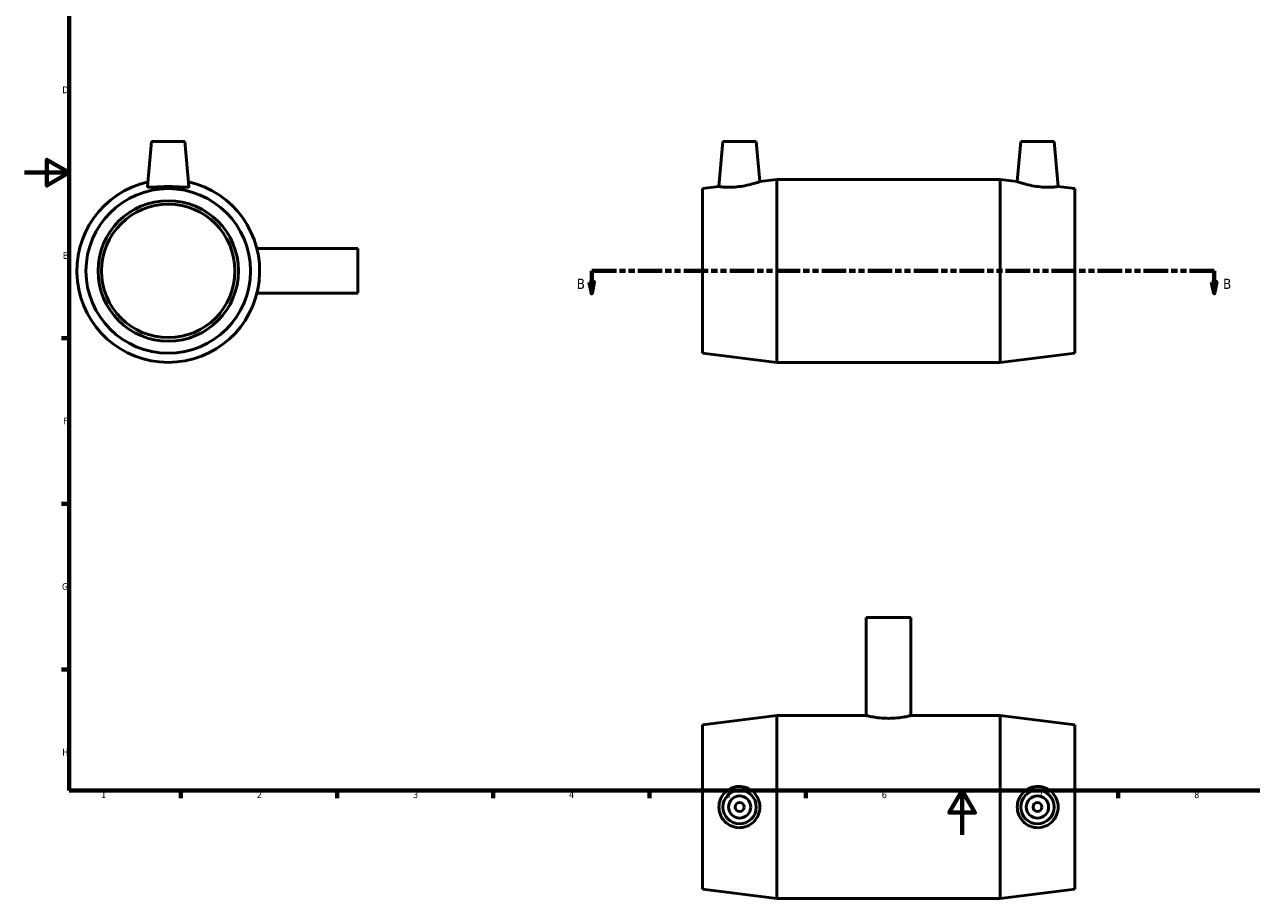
# Model space of a CAD drawing. Header units: millimetres. Extents: x 0 to 894, y -28 to 755.
# Tile 1 of 3: x 0 to 550, y -28 to 363. Entities that reach past the tile are written whole.
import ezdxf

# ---------------------------------------------------------------- set-up
doc = ezdxf.new("R2010")
doc.units = ezdxf.units.MM
doc.linetypes.add('DOUBLE_DASH_CHAIN', pattern=[1.2403, 0.6614, -0.0827, 0.1654, -0.0827, 0.1654, -0.0827])
for name, color, linetype, lineweight in [('Border (ANSI)', 7, 'Continuous', 70), ('Section Line (ANSI)', 7, 'DOUBLE_DASH_CHAIN', 70), ('Visible (ANSI)', 7, 'Continuous', 50)]:
    doc.layers.add(name, color=color, linetype=linetype, lineweight=lineweight)
doc.styles.add('Label Text (ANSI)', font='tahoma.ttf')
doc.styles.add('Note Text (ANSI)', font='tahoma.ttf')

# ---------------------------------------------------------------- blocks, each defined once
blk = doc.blocks.new('Borders Default Border')
at = {"layer": 'Border (ANSI)'}
for p, q in [((20, 222.75), (16.55, 222.75)), ((20, 148.5), (16.55, 148.5)), ((20, 74.25), (16.55, 74.25)), ((70.08, 20), (70.08, 16.55)), ((140.17, 20), (140.17, 16.55)), ((210.25, 20), (210.25, 16.55)), ((280.33, 20), (280.33, 16.55)), ((350.42, 20), (350.42, 16.55)), ((490.58, 20), (490.58, 16.55))]:
    blk.add_line(p, q, dxfattribs=at)
at = {"layer": 'Border (ANSI)', "flags": 128}
for points in [[(20, 20), (20, 574), (821, 574), (821, 20), (20, 20)], [(0, 297), (20, 297), (10, 302.77), (10, 291.23), (20, 297)], [(420.5, 0), (420.5, 20), (414.73, 10), (426.27, 10), (420.5, 20)]]:
    blk.add_lwpolyline(points, dxfattribs=at)
at = {"layer": 'Border (ANSI)', "color": 230, "true_color": 0xff0080, "char_height": 3.05, "attachment_point": 7, "style": 'Note Text (ANSI)'}
for s, insert in [('D', (16.96, 332.6)), ('E', (17.21, 258.35)), ('F', (17.29, 184.1)), ('G', (16.81, 109.79)), ('H', (16.97, 35.6)), ('1', (34.35, 16.55)), ('2', (104.2, 16.55)), ('3', (174.26, 16.49)), ('4', (244.23, 16.55)), ('5', (314.48, 16.49)), ('6', (384.49, 16.49)), ('7', (454.6, 16.55)), ('8', (524.63, 16.48))]:
    blk.add_mtext(s, dxfattribs=dict(at, insert=insert))
blk = doc.blocks.new('2dTransSection0')
at = {"layer": 'Section Line (ANSI)', "linetype": 'Continuous'}
for p, q in [((253.41, 247.93), (254.41, 242.93)), ((255.41, 247.93), (253.41, 247.93)), ((254.41, 252.93), (265.44, 252.93)), ((254.41, 252.93), (254.41, 247.93)), ((254.41, 247.93), (254.41, 242.93)), ((254.41, 242.93), (255.41, 247.93)), ((522.57, 252.93), (533.6, 252.93)), ((532.6, 247.93), (533.6, 242.93)), ((534.6, 247.93), (532.6, 247.93)), ((533.6, 252.93), (533.6, 247.93)), ((533.6, 247.93), (533.6, 242.93)), ((533.6, 242.93), (534.6, 247.93))]:
    blk.add_line(p, q, dxfattribs=at)
at = {"layer": 'Section Line (ANSI)', "linetype": 'DOUBLE_DASH_CHAIN', "ltscale": 16.631172}
blk.add_line((254.41, 252.93), (533.6, 252.93), dxfattribs=at)
at = {"layer": 'Section Line (ANSI)', "linetype": 'Continuous', "flags": 128}
for points in [[(253.41, 247.93), (254.41, 242.93), (255.41, 247.93), (253.41, 247.93)], [(532.6, 247.93), (533.6, 242.93), (534.6, 247.93), (532.6, 247.93)]]:
    blk.add_lwpolyline(points, dxfattribs=at)
at = {"layer": 'Section Line (ANSI)'}
for points in [[(253.41, 247.93), (254.41, 242.93), (255.41, 247.93), (253.41, 247.93)], [(532.6, 247.93), (533.6, 242.93), (534.6, 247.93), (532.6, 247.93)]]:
    blk.add_solid(points, dxfattribs=at)
at = {"layer": 'Section Line (ANSI)', "char_height": 4.57, "attachment_point": 7, "style": 'Label Text (ANSI)'}
for insert in [(247.66, 244.86), (537.55, 244.86)]:
    blk.add_mtext('B', dxfattribs=dict(at, insert=insert))

msp = doc.modelspace()

# ---------------------------------------------------------------- linework, layer by layer
at = {"layer": 'Visible (ANSI)'}
for p, q in [((56.959, 310.927), (55.194, 290.76)), ((71.959, 310.927), (56.959, 310.927)), ((71.959, 310.927), (73.723, 290.76)), ((313.231, 310.927), (311.465, 290.74)), ((313.231, 310.927), (328.231, 310.927)), ((328.231, 310.927), (329.8, 292.991)), ((446.831, 310.927), (445.262, 292.991)), ((461.831, 310.927), (446.831, 310.927)), ((461.831, 310.927), (463.597, 290.74)), ((329.8, 292.991), (337.431, 293.927)), ((337.431, 211.927), (337.431, 293.927)), ((337.431, 293.927), (437.631, 293.927)), ((437.631, 211.927), (437.631, 293.927)), ((445.262, 292.991), (437.631, 293.927)), ((304.031, 289.827), (311.465, 290.74)), ((304.031, 216.027), (304.031, 289.827)), ((471.031, 289.827), (463.597, 290.74)), ((471.031, 216.027), (471.031, 289.827)), ((149.459, 262.927), (104.22, 262.927)), ((149.459, 242.927), (149.459, 262.927)), ((149.459, 242.927), (104.22, 242.927)), ((304.031, 216.027), (337.431, 211.927)), ((471.031, 216.027), (437.631, 211.927)), ((337.431, 211.927), (437.631, 211.927)), ((397.531, 97.529), (377.531, 97.529)), ((377.531, 97.529), (377.531, 53.529)), ((397.531, 97.529), (397.531, 53.529)), ((304.031, 49.429), (337.431, 53.529)), ((337.431, -28.471), (337.431, 53.529)), ((337.431, 53.529), (377.531, 53.529)), ((397.531, 53.529), (437.631, 53.529)), ((437.631, -28.471), (437.631, 53.529)), ((471.031, 49.429), (437.631, 53.529)), ((304.031, -24.371), (304.031, 49.429)), ((471.031, -24.371), (471.031, 49.429)), ((304.031, -24.371), (337.431, -28.471)), ((471.031, -24.371), (437.631, -28.471)), ((337.431, -28.471), (437.631, -28.471))]:
    msp.add_line(p, q, dxfattribs=at)
for centre, radius in [((64.459, 252.927), 36.9), ((64.459, 252.927), 31.5), ((64.459, 252.927), 29.925), ((320.731, 12.529), 7.5), ((320.731, 12.529), 5), ((454.331, 12.529), 7.5), ((454.331, 12.529), 5), ((320.731, 12.529), 2), ((454.331, 12.529), 2)]:
    msp.add_circle(centre, radius, dxfattribs=at)
msp.add_arc((64.459, 252.927), 41, 102.78971, 77.21029, dxfattribs=at)
for points, knots in [([(329.8, 292.991), (329.8, 292.991), (329.562, 292.904), (328.607, 292.579), (327.89, 292.344), (326.231, 291.859), (325.169, 291.576), (322.836, 291.073), (321.564, 290.857), (320.364, 290.714)], [4.1634217, 4.1634217, 4.1634217, 4.1634217, 4.5184687, 4.5184687, 4.8735157, 4.8735157, 5.2362274, 5.2362274, 5.598939, 5.598939, 5.598939, 5.598939]), ([(454.699, 290.714), (453.498, 290.857), (452.226, 291.073), (449.893, 291.576), (448.832, 291.859), (447.172, 292.344), (446.456, 292.579), (445.5, 292.904), (445.262, 292.991), (445.262, 292.991)], [0, 0, 0, 0, 0.3627117, 0.3627117, 0.7254233, 0.7254233, 1.0804703, 1.0804703, 1.4355173, 1.4355173, 1.4355173, 1.4355173]), ([(73.723, 290.76), (73.724, 290.744), (73.723, 290.728), (73.687, 290.58), (73.429, 290.494), (72.452, 290.438), (71.734, 290.465), (70.097, 290.55), (69.065, 290.614), (66.816, 290.71), (65.599, 290.74), (63.319, 290.74), (62.101, 290.71), (59.852, 290.614), (58.821, 290.55), (57.183, 290.465), (56.465, 290.438), (55.488, 290.494), (55.23, 290.58), (55.197, 290.714)], [2.8342378, 2.8342378, 2.8342378, 2.8342378, 2.8710346, 2.8710346, 3.2109988, 3.2109988, 3.5509629, 3.5509629, 3.8929749, 3.8929749, 4.2349868, 4.2349868, 4.5769988, 4.5769988, 4.9190107, 4.9190107, 5.2589749, 5.2589749, 5.598939, 5.598939, 5.598939, 5.598939]), ([(320.364, 290.714), (319.239, 290.58), (318.04, 290.494), (315.843, 290.438), (314.844, 290.465), (313.269, 290.55), (312.588, 290.614), (311.686, 290.71), (311.465, 290.74), (311.465, 290.74)], [0, 0, 0, 0, 0.3399642, 0.3399642, 0.6799283, 0.6799283, 1.0219403, 1.0219403, 1.3639522, 1.3639522, 1.3639522, 1.3639522]), ([(463.597, 290.74), (463.597, 290.74), (463.377, 290.71), (462.474, 290.614), (461.793, 290.55), (460.219, 290.465), (459.22, 290.438), (457.022, 290.494), (455.823, 290.58), (454.699, 290.714)], [4.2349868, 4.2349868, 4.2349868, 4.2349868, 4.5769988, 4.5769988, 4.9190107, 4.9190107, 5.2589749, 5.2589749, 5.598939, 5.598939, 5.598939, 5.598939]), ([(397.531, 53.529), (397.531, 53.529), (397.278, 53.465), (396.256, 53.234), (395.487, 53.069), (393.717, 52.759), (392.596, 52.593), (390.134, 52.357), (388.792, 52.291), (386.27, 52.291), (384.928, 52.357), (382.466, 52.593), (381.345, 52.759), (379.575, 53.069), (378.806, 53.234), (377.784, 53.465), (377.531, 53.529), (377.531, 53.529)], [1.5133426, 1.5133426, 1.5133426, 1.5133426, 1.8916544, 1.8916544, 2.2699661, 2.2699661, 2.6483257, 2.6483257, 3.0266852, 3.0266852, 3.4050448, 3.4050448, 3.7834043, 3.7834043, 4.1617161, 4.1617161, 4.5400278, 4.5400278, 4.5400278, 4.5400278]), ([(320.364, 3.268), (319.239, 3.3), (318.04, 3.558), (315.843, 4.535), (314.844, 5.253), (313.269, 6.891), (312.588, 7.922), (311.686, 10.171), (311.465, 11.389), (311.465, 13.669), (311.686, 14.887), (312.588, 17.135), (313.269, 18.167), (314.844, 19.804), (315.843, 20.523), (318.04, 21.499), (319.239, 21.757), (321.564, 21.825), (322.836, 21.61), (325.169, 20.677), (326.231, 19.959), (327.89, 18.305), (328.607, 17.264), (329.562, 14.968), (329.8, 13.712), (329.8, 11.345), (329.562, 10.089), (328.607, 7.793), (327.89, 6.752), (326.231, 5.098), (325.169, 4.381), (322.836, 3.448), (321.564, 3.233), (320.364, 3.268)], [0, 0, 0, 0, 0.3399642, 0.3399642, 0.6799283, 0.6799283, 1.0219403, 1.0219403, 1.3639522, 1.3639522, 1.7059642, 1.7059642, 2.0479761, 2.0479761, 2.3879403, 2.3879403, 2.7279044, 2.7279044, 3.0906161, 3.0906161, 3.4533277, 3.4533277, 3.8083747, 3.8083747, 4.1634217, 4.1634217, 4.5184687, 4.5184687, 4.8735157, 4.8735157, 5.2362274, 5.2362274, 5.598939, 5.598939, 5.598939, 5.598939]), ([(454.699, 3.268), (453.498, 3.233), (452.226, 3.448), (449.893, 4.381), (448.832, 5.098), (447.172, 6.752), (446.456, 7.793), (445.5, 10.089), (445.262, 11.345), (445.262, 13.712), (445.5, 14.968), (446.456, 17.264), (447.172, 18.305), (448.832, 19.959), (449.893, 20.677), (452.226, 21.61), (453.498, 21.825), (455.823, 21.757), (457.022, 21.499), (459.22, 20.523), (460.219, 19.804), (461.793, 18.167), (462.474, 17.135), (463.377, 14.887), (463.597, 13.669), (463.597, 11.389), (463.377, 10.171), (462.474, 7.922), (461.793, 6.891), (460.219, 5.253), (459.22, 4.535), (457.022, 3.558), (455.823, 3.3), (454.699, 3.268)], [0, 0, 0, 0, 0.3627117, 0.3627117, 0.7254233, 0.7254233, 1.0804703, 1.0804703, 1.4355173, 1.4355173, 1.7905643, 1.7905643, 2.1456113, 2.1456113, 2.5083229, 2.5083229, 2.8710346, 2.8710346, 3.2109988, 3.2109988, 3.5509629, 3.5509629, 3.8929749, 3.8929749, 4.2349868, 4.2349868, 4.5769988, 4.5769988, 4.9190107, 4.9190107, 5.2589749, 5.2589749, 5.598939, 5.598939, 5.598939, 5.598939])]:
    msp.add_open_spline(points, degree=3, knots=knots, dxfattribs=at)
msp.add_open_spline([(55.197, 290.714), (55.194, 290.728), (55.193, 290.744), (55.194, 290.76)], degree=3, dxfattribs=at)

# ---------------------------------------------------------------- block references
msp.add_blockref('Borders Default Border', (0, 0))
at = {"layer": 'Section Line (ANSI)'}
msp.add_blockref('2dTransSection0', (0, 0), dxfattribs=at)

doc.saveas('drawing.dxf')
